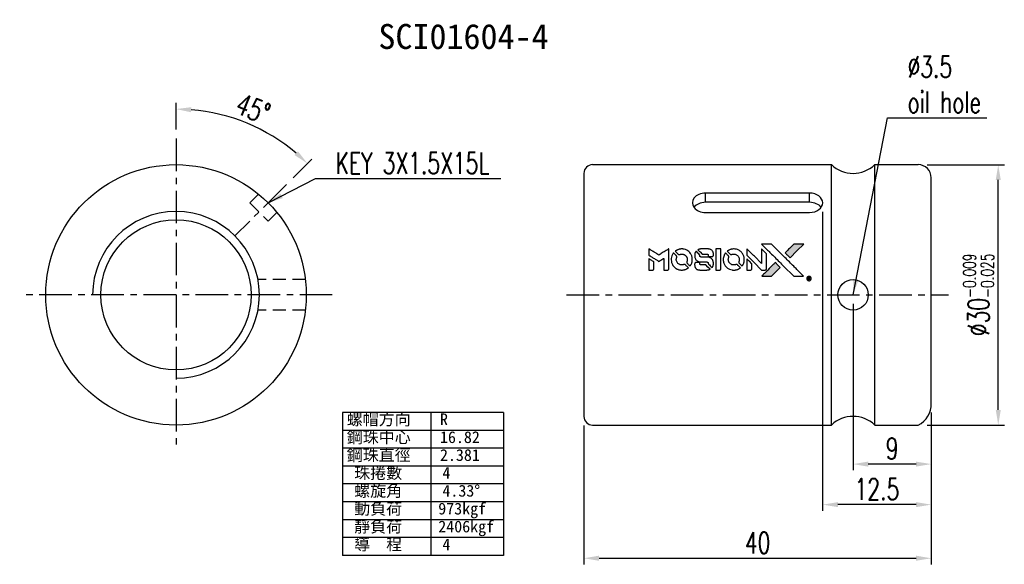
# Model space of a CAD drawing. Extents: x 43 to 593, y 42 to 124.
import ezdxf
from ezdxf.enums import TextEntityAlignment as Align

# ---------------------------------------------------------------- set-up
doc = ezdxf.new("R2010")
doc.units = 0
doc.header["$LTSCALE"] = 3
doc.header["$MEASUREMENT"] = 0
doc.header["$PDMODE"] = 1
doc.linetypes.add('CENTER', pattern=[2, 1.25, -0.25, 0.25, -0.25])
doc.linetypes.add('DASHED', pattern=[0.75, 0.5, -0.25])
doc.layers.get('0').update_dxf_attribs({"linetype": 'CONTINUOUS'})
doc.layers.get('DEFPOINTS').update_dxf_attribs({"linetype": 'CONTINUOUS'})
for name, color, linetype in [('CHA', 7, 'CONTINUOUS'), ('CL', 1, 'CENTER'), ('DIM', 4, 'CONTINUOUS'), ('HID', 2, 'DASHED'), ('OUT', 3, 'CONTINUOUS')]:
    doc.layers.add(name, color=color, linetype=linetype)
doc.styles.add('DIM-7', font='SIMPLEX.shx', dxfattribs={"width": 0.7, "bigfont": 'chineset.shx'})
doc.styles.add('T', font='kaiu.ttf')
doc.dimstyles.new('CNS', dxfattribs={"dimtxt": 3.5, "dimasz": 2.5, "dimexe": 1, "dimexo": 1.5, "dimgap": 0.09, "dimtad": 0, "dimdsep": 46, "dimtxsty": 'DIM-7', "dimcen": 0.09, "dimclrd": 1, "dimclre": 1, "dimclrt": 4, "dimadec": 0, "dimazin": 0, "dimtfac": 1, "dimtix": 1, "dimtmove": 2, "dimatfit": 3, "dimfxl": 1, "dimtvp": 0.971429, "dimtolj": 1, "dimarcsym": 0})

# ---------------------------------------------------------------- blocks, each defined once
blk = doc.blocks.new('*D2')
at = {"layer": 'DEFPOINTS', "color": 0, "transparency": 16777216}
for p in [(107.94, 77.96), (147.94, 77.96), (147.94, 61.61)]:
    blk.add_point(p, dxfattribs=at)
at = {"layer": 'DIM', "color": 0, "lineweight": -2, "transparency": 16777216}
for p, q in [((107.94, 76.91), (107.94, 60.91)), ((147.94, 76.91), (147.94, 60.91)), ((109.69, 61.61), (146.19, 61.61))]:
    blk.add_line(p, q, dxfattribs=at)
at = {"layer": 'DIM', "color": 0, "transparency": 16777216}
for points in [[(109.69, 61.91), (109.69, 61.32), (107.94, 61.61)], [(146.19, 61.91), (146.19, 61.32), (147.94, 61.61)]]:
    blk.add_solid(points, dxfattribs=at)
at = {"layer": 'DIM', "color": 0, "transparency": 16777216, "insert": (127.94, 63.4), "char_height": 2.45, "attachment_point": 5, "style": 'DIM-7'}
blk.add_mtext('\\A1;40', dxfattribs=at)
blk = doc.blocks.new('*D3')
at = {"layer": 'DEFPOINTS', "color": 0, "transparency": 16777216}
for p in [(138.94, 91.96), (147.94, 79.46), (138.94, 72.46)]:
    blk.add_point(p, dxfattribs=at)
at = {"layer": 'DIM', "color": 0, "lineweight": -2, "transparency": 16777216}
for p, q in [((138.94, 90.91), (138.94, 71.76)), ((147.94, 78.41), (147.94, 71.76)), ((146.19, 72.46), (140.69, 72.46))]:
    blk.add_line(p, q, dxfattribs=at)
at = {"layer": 'DIM', "color": 0, "transparency": 16777216}
for points in [[(140.69, 72.75), (140.69, 72.17), (138.94, 72.46)], [(146.19, 72.75), (146.19, 72.17), (147.94, 72.46)]]:
    blk.add_solid(points, dxfattribs=at)
at = {"layer": 'DIM', "color": 0, "transparency": 16777216, "insert": (143.44, 74.25), "char_height": 2.45, "attachment_point": 5, "style": 'DIM-7'}
blk.add_mtext('\\A1;9', dxfattribs=at)
blk = doc.blocks.new('*D4')
at = {"layer": 'DEFPOINTS', "color": 0, "transparency": 16777216}
for p in [(135.44, 102.57), (147.94, 79.46), (135.44, 67.79)]:
    blk.add_point(p, dxfattribs=at)
at = {"layer": 'DIM', "color": 0, "lineweight": -2, "transparency": 16777216}
for p, q in [((135.44, 101.52), (135.44, 67.09)), ((147.94, 78.41), (147.94, 67.09)), ((146.19, 67.79), (137.19, 67.79))]:
    blk.add_line(p, q, dxfattribs=at)
at = {"layer": 'DIM', "color": 0, "transparency": 16777216}
for points in [[(137.19, 68.08), (137.19, 67.5), (135.44, 67.79)], [(146.19, 68.08), (146.19, 67.5), (147.94, 67.79)]]:
    blk.add_solid(points, dxfattribs=at)
at = {"layer": 'DIM', "color": 0, "transparency": 16777216, "insert": (141.69, 69.57), "char_height": 2.45, "attachment_point": 5, "style": 'DIM-7'}
blk.add_mtext('\\A1;12.5', dxfattribs=at)
blk = doc.blocks.new('*D5')
at = {"layer": 'DEFPOINTS', "color": 0, "transparency": 16777216}
for p in [(146.44, 106.96), (155.66, 106.96), (146.44, 76.96)]:
    blk.add_point(p, dxfattribs=at)
at = {"layer": 'DIM', "color": 0, "lineweight": -2, "transparency": 16777216}
for p, q in [((147.49, 106.96), (156.36, 106.96)), ((155.66, 78.71), (155.66, 105.21)), ((147.49, 76.96), (156.36, 76.96))]:
    blk.add_line(p, q, dxfattribs=at)
at = {"layer": 'DIM', "color": 0, "transparency": 16777216}
for points in [[(155.37, 105.21), (155.95, 105.21), (155.66, 106.96)], [(155.37, 78.71), (155.95, 78.71), (155.66, 76.96)]]:
    blk.add_solid(points, dxfattribs=at)
at = {"layer": 'DIM', "color": 0, "transparency": 16777216, "insert": (153.38, 91.96), "char_height": 2.45, "attachment_point": 5, "rotation": 90, "style": 'DIM-7'}
blk.add_mtext('\\A1;%%c30{\\H1.47;\\S-0.009^ -0.025;}', dxfattribs=at)
blk = doc.blocks.new('*D6')
at = {"layer": 'DEFPOINTS', "color": 0, "transparency": 16777216}
for p in [(71.68, 110.5), (60.98, 109.96), (73.7, 104.69), (60.98, 101.56), (48.25, 79.24)]:
    blk.add_point(p, dxfattribs=at)
at = {"layer": 'DIM', "color": 0, "lineweight": -2, "transparency": 16777216}
for p, q in [((60.98, 111.01), (60.98, 114.07)), ((74.45, 105.43), (76.6, 107.59))]:
    blk.add_line(p, q, dxfattribs=at)
blk.add_arc((60.98, 91.96), 21.4, 49.6859, 85.3141, dxfattribs=at)
at = {"layer": 'DIM', "color": 0, "transparency": 16777216}
for points in [[(62.71, 113), (62.74, 113.59), (60.98, 113.37)], [(75.02, 108.5), (74.63, 108.07), (76.11, 107.1)]]:
    blk.add_solid(points, dxfattribs=at)
at = {"layer": 'DIM', "color": 0, "transparency": 16777216, "insert": (69.85, 113.39), "char_height": 2.45, "attachment_point": 5, "rotation": 337.5, "style": 'DIM-7'}
blk.add_mtext('\\A1;45°', dxfattribs=at)

msp = doc.modelspace()

# ---------------------------------------------------------------- hatches: boundary and pattern name
at = {"linetype": 'Continuous'}
h = msp.add_hatch(color=0, dxfattribs=at)
h.dxf.hatch_style = 1
h.paths.add_polyline_path([(133.256, 97.812), (132.68, 97.812), (132.104, 97.812), (131.608, 97.312, 0.000288), (131.418, 97.12, 0.000479), (131.257, 96.959, 0.000013), (131.113, 96.812, 0.197177), (131.112, 96.81, 0.1112764), (131.112, 96.808, 0.0015954), (131.287, 96.631, 0.0005055), (131.397, 96.521), (131.682, 96.236), (132.469, 97.024)])
h.paths.add_polyline_path([(130.055, 94.612), (130.559, 95.116), (130.273, 95.402, 0.000476), (130.164, 95.512, 0.0015067), (129.986, 95.688, 0.2256647), (129.983, 95.688, 0.0011115), (129.743, 95.448, 0.0003511), (129.594, 95.298, 0.000108), (128.963, 94.665, 0.0006916), (128.645, 94.344, 0.0000771), (128.424, 94.122, 0.1975269), (128.421, 94.114, 0.2961744), (128.423, 94.111, 0.0041949), (128.706, 94.108, 0.0005293), (128.986, 94.108), (129.551, 94.108)])

# ---------------------------------------------------------------- linework, layer by layer
at = {"color": 0}
for points in [[(129.098, 97.119, -0.000056), (129.443, 96.774, -0.000021), (129.926, 96.29, -0.000021), (130.453, 95.762, -0.000025), (130.946, 95.267), (132.103, 94.108), (132.676, 94.109), (133.249, 94.11), (132.476, 94.889, 0.000274), (132.105, 95.262, 0.000123), (131.616, 95.753, 0.000121), (131.099, 96.272, 0.000165), (130.632, 96.739), (129.561, 97.812), (128.984, 97.812), (128.407, 97.812)], [(131.608, 97.312, 0.000288), (131.418, 97.12, 0.000479), (131.257, 96.959, 0.000013), (131.113, 96.812, 0.197177), (131.112, 96.81, 0.197497), (131.113, 96.807, 0.00004), (131.195, 96.724, 0.000836), (131.288, 96.631, 0.000505), (131.397, 96.521), (131.682, 96.236), (132.469, 97.024), (133.256, 97.812), (132.68, 97.812), (132.104, 97.812)], [(115.433, 96.889), (115.433, 96.523), (115.534, 96.461, -0.000297), (115.596, 96.424, -0.000037), (115.73, 96.341, -0.000043), (115.889, 96.243, -0.000036), (116.059, 96.139, 0.000044), (116.226, 96.037, 0.000063), (116.374, 95.946, 0.000035), (116.499, 95.87, 0.0009), (116.533, 95.849), (116.582, 95.819), (116.646, 95.859, 0.001175), (116.683, 95.882, 0.000208), (116.753, 95.925, 0.000225), (116.834, 95.976, 0.000203), (116.918, 96.028, -0.000711), (116.998, 96.078, -0.001119), (117.068, 96.121, -0.000263), (117.128, 96.158, -0.04589), (117.135, 96.161, -0.519312), (117.141, 96.157, -0.001914), (117.143, 96.059, -0.003124), (117.144, 95.897, -0.000285), (117.144, 95.493), (117.144, 94.821), (117.378, 94.821, 0.001727), (117.546, 94.822, 0.025279), (117.605, 94.825, 0.073886), (117.64, 94.834, 0.07426), (117.67, 94.853, 0.03264), (117.678, 94.86, 0.01784), (117.687, 94.87, 0.017712), (117.695, 94.881, 0.026854), (117.701, 94.891), (117.713, 94.915), (117.715, 96.086), (117.716, 97.258), (117.703, 97.25, -0.004595), (117.694, 97.244, -0.00016), (117.659, 97.222, -0.000298), (117.616, 97.196, -0.000208), (117.569, 97.166, 0.000986), (117.429, 97.079, 0.00025), (117.203, 96.938, 0.000268), (116.962, 96.787, 0.000436), (116.757, 96.658, -0.002932), (116.69, 96.616, -0.004718), (116.632, 96.581, -0.001113), (116.581, 96.551, -0.227179), (116.575, 96.551, -0.045982), (116.569, 96.554, -0.000145), (116.501, 96.596, -0.000825), (116.424, 96.643, -0.000517), (116.333, 96.699, 0.000056), (116.023, 96.892, 0.000289), (115.852, 96.998, 0.000481), (115.725, 97.077, 0.000418), (115.591, 97.159), (115.433, 97.256)], [(118.234, 96.751, 0.064158), (118.083, 96.47, 0.06356), (118.009, 96.159, 0.064004), (118.015, 95.841, 0.066747), (118.102, 95.539, 0.04321), (118.205, 95.351, 0.044737), (118.338, 95.185, 0.044901), (118.497, 95.046, 0.044184), (118.68, 94.938, 0.026293), (118.819, 94.879, 0.033344), (118.953, 94.841, 0.033227), (119.091, 94.821, 0.025815), (119.243, 94.817, 0.023119), (119.388, 94.828, 0.031044), (119.517, 94.851, 0.031337), (119.642, 94.891, 0.024258), (119.773, 94.948, 0.015622), (119.818, 94.973, 0.008495), (119.873, 95.006, 0.008415), (119.925, 95.04, 0.020814), (119.962, 95.067), (119.978, 95.08), (119.804, 95.256, 0.002843), (119.673, 95.387, 0.033917), (119.619, 95.434, 0.087906), (119.578, 95.454, 0.073302), (119.53, 95.461, 0.022047), (119.507, 95.46, 0.026465), (119.485, 95.457, 0.022233), (119.461, 95.451, 0.009985), (119.43, 95.442, -0.039011), (119.318, 95.414, -0.044398), (119.207, 95.405, -0.045096), (119.098, 95.416, -0.04265), (118.991, 95.446, -0.071154), (118.839, 95.53, -0.068827), (118.715, 95.653, -0.068713), (118.629, 95.806, -0.070507), (118.589, 95.975, -0.028605), (118.586, 96.047, -0.031418), (118.592, 96.117, -0.031044), (118.606, 96.186, -0.02668), (118.63, 96.257, 0.038913), (118.643, 96.299, 0.043732), (118.648, 96.341, 0.047754), (118.647, 96.379, 0.075756), (118.637, 96.41, 0.07294), (118.626, 96.426, 0.003456), (118.582, 96.474, 0.005023), (118.523, 96.535, 0.002422), (118.447, 96.613, 0.000819), (118.379, 96.681, 0.001349), (118.32, 96.74, 0.0001), (118.268, 96.791, 0.205335), (118.266, 96.792, 0.219821), (118.264, 96.791, 0.002494), (118.255, 96.78, 0.007089), (118.245, 96.767, 0.004494)], [(119.09, 97.245, 0.024131), (118.986, 97.229, 0.022344), (118.881, 97.203, 0.021883), (118.776, 97.166, 0.020884), (118.674, 97.121, 0.010669), (118.616, 97.09, 0.010389), (118.559, 97.057, 0.010913), (118.508, 97.024, 0.022227), (118.469, 96.996), (118.455, 96.985), (118.639, 96.804, 0.002452), (118.711, 96.734, 0.003628), (118.775, 96.673, 0.001662), (118.83, 96.622, 0.070159), (118.843, 96.613, 0.047671), (118.854, 96.609, 0.018624), (118.869, 96.605, 0.017921), (118.886, 96.603, 0.018804), (118.903, 96.601, 0.018255), (118.926, 96.601, 0.041312), (118.943, 96.602, 0.037164), (118.961, 96.607, 0.012342), (118.987, 96.617, -0.015101), (119.048, 96.639, -0.035998), (119.095, 96.651, -0.033244), (119.146, 96.657, -0.011249), (119.22, 96.659, -0.004059), (119.28, 96.658, -0.019693), (119.314, 96.656, -0.027943), (119.343, 96.652, -0.014411), (119.377, 96.644, -0.033089), (119.46, 96.615, -0.033887), (119.537, 96.577, -0.034021), (119.608, 96.528, -0.033942), (119.672, 96.47, -0.02816), (119.728, 96.404, -0.035032), (119.773, 96.337, -0.035269), (119.808, 96.264, -0.029196), (119.835, 96.182, -0.037862), (119.852, 96.088, -0.043657), (119.853, 95.997, -0.043064), (119.839, 95.906, -0.035184), (119.809, 95.812, 0.033699), (119.794, 95.767, 0.052815), (119.789, 95.727, 0.059167), (119.792, 95.69, 0.058972), (119.803, 95.655, 0.059208), (119.82, 95.628, 0.021125), (119.85, 95.593, 0.008691), (119.906, 95.537, 0.000851), (120.042, 95.402, 0.001873), (120.113, 95.333, 0.013884), (120.147, 95.302, 0.022355), (120.168, 95.285, 0.341453), (120.177, 95.286, 0.073011), (120.194, 95.305, 0.004587), (120.236, 95.369, 0.00748), (120.277, 95.436, 0.016837), (120.306, 95.488, 0.028606), (120.362, 95.615, 0.031352), (120.401, 95.743, 0.031004), (120.424, 95.877, 0.0268), (120.431, 96.019, 0.026698), (120.423, 96.17, 0.03002), (120.399, 96.313, 0.030357), (120.358, 96.451, 0.028554), (120.301, 96.586, 0.062944), (120.134, 96.836, 0.062206), (119.91, 97.037, 0.062448), (119.644, 97.177, 0.064355), (119.354, 97.245, 0.017377), (119.296, 97.249, 0.008369), (119.222, 97.25, 0.008367), (119.147, 97.249, 0.01757)], [(120.83, 96.933, 0.023289), (120.793, 96.875, 0.026845), (120.763, 96.817, 0.026047), (120.739, 96.754, 0.019751), (120.719, 96.683, 0.013249), (120.711, 96.642, 0.025169), (120.707, 96.61, 0.016532), (120.705, 96.569, 0.002937), (120.704, 96.492, 0.003317), (120.704, 96.424, 0.011808), (120.706, 96.38, 0.01777), (120.709, 96.347, 0.021476), (120.714, 96.317, 0.04325), (120.755, 96.188, 0.045753), (120.816, 96.07, 0.04649), (120.897, 95.967, 0.047672), (120.994, 95.882, 0.025315), (121.036, 95.855, 0.015208), (121.088, 95.827, 0.01512), (121.143, 95.802, 0.022488), (121.192, 95.784, 0.027857), (121.269, 95.764, 0.034138), (121.342, 95.755, 0.014286), (121.454, 95.751, 0.00124), (121.738, 95.75, -0.00103), (121.913, 95.75, -0.002552), (122.04, 95.749, -0.001594), (122.138, 95.747, -0.047676), (122.162, 95.744, -0.085307), (122.204, 95.727, -0.097789), (122.236, 95.697, -0.085947), (122.257, 95.655, -0.051339), (122.268, 95.598, 0.014634), (122.27, 95.579, 0.015028), (122.273, 95.56, 0.014927), (122.277, 95.544, 0.059415), (122.281, 95.535, 0.070595), (122.296, 95.514, 0.00028), (122.497, 95.311, 0.000111), (122.703, 95.102, 0.200239), (122.712, 95.099, 0.268906), (122.718, 95.102, 0.001866), (122.746, 95.152, 0.007532), (122.772, 95.201, 0.017818), (122.79, 95.238, 0.013256), (122.807, 95.278, 0.011636), (122.822, 95.322, 0.011528), (122.835, 95.366, 0.012303), (122.846, 95.411, 0.0423), (122.855, 95.48, 0.013657), (122.857, 95.583, 0.013857), (122.853, 95.687, 0.037428), (122.843, 95.76, 0.014927), (122.831, 95.808, 0.0122), (122.815, 95.86, 0.012518), (122.798, 95.908, 0.023062), (122.781, 95.946, 0.065961), (122.689, 96.082, 0.06055), (122.561, 96.195, 0.059676), (122.408, 96.275, 0.060497), (122.242, 96.316, 0.025683), (122.206, 96.319, 0.001528), (122.098, 96.321, 0.002124), (121.962, 96.322, 0.001173), (121.796, 96.322, -0.000809), (121.504, 96.323, -0.017164), (121.418, 96.326, -0.063931), (121.372, 96.335, -0.108429), (121.339, 96.355, -0.052941), (121.32, 96.377, -0.063675), (121.308, 96.401, -0.050562), (121.3, 96.432, -0.020337), (121.296, 96.475, 0.009897), (121.294, 96.502, 0.016482), (121.291, 96.524, 0.019019), (121.287, 96.541, 0.06043), (121.283, 96.552, 0.076267), (121.264, 96.578, 0.00054), (121.074, 96.766, 0.000307), (120.879, 96.958, 0.142594), (120.863, 96.967, 0.232419), (120.859, 96.966, 0.022995), (120.85, 96.958, 0.024627), (120.84, 96.947, 0.015407)], [(121.361, 97.247, 0.018538), (121.324, 97.243, 0.010695), (121.281, 97.234, 0.01068), (121.237, 97.224, 0.017678), (121.201, 97.214, 0.013849), (121.16, 97.199, 0.011814), (121.118, 97.181, 0.004513), (121.079, 97.163, 0.290035), (121.075, 97.157, 0.196418), (121.076, 97.153, 0.000124), (121.146, 97.082, 0.001477), (121.224, 97.003, 0.000898), (121.317, 96.91), (121.559, 96.668), (121.862, 96.667, -0.001471), (122.091, 96.665, -0.028714), (122.162, 96.66, -0.097073), (122.201, 96.647, -0.084199), (122.235, 96.619, -0.042698), (122.251, 96.598, -0.053912), (122.262, 96.575, -0.051004), (122.268, 96.549, -0.032967), (122.27, 96.519, 0.00807), (122.27, 96.504, 0.003023), (122.271, 96.482, 0.002994), (122.272, 96.459, 0.003629), (122.274, 96.436), (122.277, 96.385), (122.51, 96.385, 0.001618), (122.62, 96.385, 0.005206), (122.694, 96.386, 0.00535), (122.745, 96.388, 0.060675), (122.765, 96.392, 0.048484), (122.776, 96.396, 0.02389), (122.789, 96.404, 0.022812), (122.803, 96.413, 0.02462), (122.815, 96.424, 0.061781), (122.838, 96.453, 0.080179), (122.851, 96.485, 0.048561), (122.857, 96.53, 0.010021), (122.859, 96.611, 0.016602), (122.855, 96.719, 0.031409), (122.844, 96.805, 0.036474), (122.824, 96.88, 0.03439), (122.792, 96.953, 0.065928), (122.712, 97.068, 0.069066), (122.606, 97.157, 0.065697), (122.476, 97.216, 0.051559), (122.323, 97.245, 0.020904), (122.241, 97.249, 0.000451), (121.84, 97.25, 0.000419), (121.437, 97.251, 0.022759)], [(123.138, 96.038), (123.139, 94.824), (123.378, 94.824), (123.616, 94.824), (123.644, 94.839, 0.071429), (123.667, 94.855, 0.054799), (123.688, 94.879, 0.053585), (123.703, 94.908, 0.060698), (123.711, 94.938, 0.033975), (123.714, 94.988, 0.000112), (123.714, 95.605, 0.000726), (123.713, 96.209, 0.001084), (123.711, 96.737), (123.707, 97.251), (123.422, 97.251), (123.137, 97.251)], [(124.222, 96.749, 0.018008), (124.188, 96.697, 0.009842), (124.15, 96.63, 0.009807), (124.113, 96.561, 0.015716), (124.085, 96.501, 0.048467), (124.017, 96.284, 0.045841), (123.99, 96.053, 0.046006), (124.006, 95.823, 0.049638), (124.063, 95.605, 0.064819), (124.213, 95.322, 0.06695), (124.429, 95.09, 0.066691), (124.7, 94.922, 0.063505), (125.009, 94.829, 0.03135), (125.089, 94.821, 0.010439), (125.205, 94.818, 0.010391), (125.322, 94.821, 0.032408), (125.399, 94.829, 0.015696), (125.491, 94.848, 0.018095), (125.577, 94.872, 0.018551), (125.659, 94.901, 0.018352), (125.739, 94.937, 0.015568), (125.792, 94.964, 0.009832), (125.852, 95, 0.009795), (125.908, 95.036, 0.023727), (125.948, 95.066), (125.963, 95.079), (125.789, 95.256, 0.001528), (125.69, 95.356, 0.010022), (125.639, 95.405, 0.019586), (125.607, 95.433, 0.061865), (125.582, 95.448, 0.055054), (125.545, 95.46, 0.061607), (125.507, 95.463, 0.048725), (125.463, 95.456, 0.020221), (125.405, 95.44, -0.017722), (125.343, 95.421, -0.02685), (125.288, 95.411, -0.02759), (125.233, 95.406, -0.020233), (125.172, 95.406, -0.04793), (125.055, 95.423, -0.048386), (124.944, 95.462, -0.047866), (124.842, 95.522, -0.044964), (124.75, 95.602, -0.04333), (124.673, 95.697, -0.050921), (124.619, 95.799, -0.051473), (124.586, 95.909, -0.0459), (124.575, 96.028, -0.019014), (124.578, 96.085, -0.024114), (124.584, 96.138, -0.025081), (124.595, 96.188, -0.023892), (124.612, 96.237, 0.008624), (124.626, 96.276, 0.026486), (124.634, 96.303, 0.035074), (124.638, 96.326, 0.02756), (124.638, 96.352, 0.087163), (124.63, 96.393, 0.073291), (124.609, 96.431, 0.028074), (124.561, 96.486, 0.002594), (124.434, 96.613), (124.254, 96.794)], [(125.074, 97.245, 0.023681), (124.973, 97.229, 0.022402), (124.873, 97.204, 0.021929), (124.772, 97.17, 0.020503), (124.673, 97.126, 0.013745), (124.617, 97.096, 0.009767), (124.555, 97.06, 0.009658), (124.499, 97.024, 0.027804), (124.462, 96.996), (124.449, 96.984), (124.627, 96.806, 0.002053), (124.713, 96.72, 0.006738), (124.771, 96.665, 0.007826), (124.812, 96.628, 0.063909), (124.833, 96.614, 0.061532), (124.865, 96.602, 0.068674), (124.897, 96.6, 0.052072), (124.936, 96.606, 0.019648), (124.988, 96.623, -0.018366), (125.053, 96.643, -0.0288), (125.109, 96.655, -0.029061), (125.166, 96.66, -0.019155), (125.232, 96.66, -0.053809), (125.375, 96.639, -0.058833), (125.505, 96.589, -0.058566), (125.621, 96.509, -0.052525), (125.719, 96.401, -0.044733), (125.775, 96.31, -0.040573), (125.816, 96.208, -0.041123), (125.839, 96.102, -0.04951), (125.842, 96, -0.017369), (125.837, 95.952, -0.024255), (125.83, 95.91, -0.023787), (125.817, 95.868, -0.015798), (125.8, 95.821, 0.010631), (125.788, 95.791, 0.033653), (125.783, 95.771, 0.037806), (125.78, 95.751, 0.016307), (125.779, 95.725, 0.068179), (125.786, 95.673, 0.095747), (125.807, 95.632, 0.033418), (125.856, 95.577, 0.002133), (126.01, 95.426, 0.001452), (126.097, 95.342, 0.012393), (126.137, 95.305, 0.020479), (126.161, 95.286, 0.344362), (126.17, 95.286, 0.074287), (126.189, 95.307, 0.005454), (126.231, 95.373, 0.008391), (126.273, 95.442, 0.017097), (126.303, 95.498, 0.027375), (126.352, 95.613, 0.02835), (126.388, 95.732, 0.027723), (126.41, 95.856, 0.023913), (126.42, 95.988, 0.027047), (126.416, 96.147, 0.031685), (126.395, 96.296, 0.032425), (126.355, 96.438, 0.031013), (126.297, 96.576, 0.037914), (126.2, 96.74, 0.040153), (126.081, 96.883, 0.039834), (125.94, 97.007, 0.036173), (125.776, 97.111, 0.040752), (125.616, 97.181, 0.035885), (125.439, 97.228, 0.035491), (125.255, 97.25, 0.037615)], [(126.705, 96.895), (126.705, 96.526), (127.559, 95.674), (128.413, 94.821), (128.651, 94.823, 0.0008), (128.804, 94.824, 0.010795), (128.859, 94.826, 0.030495), (128.89, 94.829, 0.080372), (128.911, 94.836, 0.03816), (128.932, 94.849, 0.041799), (128.949, 94.865, 0.042486), (128.963, 94.883, 0.042078), (128.974, 94.903, 0.099276), (128.981, 94.932, 0.003302), (128.983, 95.051, 0.002586), (128.984, 95.258, 0.000204), (128.983, 95.81), (128.981, 96.693), (128.697, 96.976), (128.413, 97.26), (128.41, 96.411), (128.407, 95.562), (127.572, 96.401, 0.000253), (127.25, 96.724, 0.000412), (126.977, 96.998, 0.000041), (126.732, 97.242, 0.041338), (126.721, 97.252), (126.705, 97.263)], [(115.433, 95.467), (115.433, 94.821), (115.669, 94.821, 0.000842), (115.818, 94.822, 0.010591), (115.875, 94.823, 0.028995), (115.907, 94.826, 0.069543), (115.929, 94.833, 0.051063), (115.95, 94.846, 0.039932), (115.97, 94.863, 0.039414), (115.987, 94.884, 0.045845), (115.999, 94.906, 0.094811), (116.005, 94.928, 0.007124), (116.007, 94.992, 0.004713), (116.008, 95.1, 0.000534), (116.008, 95.345), (116.008, 95.764), (115.949, 95.8, 0.000828), (115.776, 95.907, 0.000879), (115.607, 96.01, 0.000048), (115.441, 96.111, 0.137596), (115.436, 96.113, 0.413028), (115.435, 96.112, 0.000016), (115.434, 95.923, 0.000623), (115.434, 95.715, 0.000374)], [(120.797, 95.677, 0.065483), (120.77, 95.663, 0.053271), (120.744, 95.642, 0.052018), (120.723, 95.615, 0.0556), (120.709, 95.584, 0.036839), (120.703, 95.565, 0.026922), (120.7, 95.542, 0.016905), (120.699, 95.512, 0.004317), (120.699, 95.461, 0.016369), (120.703, 95.357, 0.029936), (120.714, 95.272, 0.03418), (120.733, 95.197, 0.031327), (120.763, 95.124, 0.046935), (120.818, 95.033, 0.054053), (120.886, 94.96, 0.053701), (120.969, 94.902, 0.045364), (121.067, 94.859, 0.032479), (121.154, 94.837, 0.03386), (121.242, 94.826, 0.013578), (121.38, 94.822, 0.001155), (121.735, 94.823, 0.000413), (122.04, 94.824, 0.005008), (122.157, 94.826, 0.013199), (122.223, 94.83, 0.033956), (122.271, 94.837, 0.013909), (122.32, 94.849, 0.010864), (122.372, 94.865, 0.010938), (122.42, 94.882, 0.028702), (122.454, 94.896), (122.479, 94.909), (122.234, 95.157), (121.99, 95.405), (121.704, 95.405, -0.001504), (121.581, 95.405, -0.00328), (121.487, 95.406, -0.001901), (121.414, 95.408, -0.061333), (121.396, 95.411, -0.063621), (121.372, 95.421, -0.048633), (121.348, 95.438, -0.046769), (121.327, 95.46, -0.047961), (121.31, 95.486, -0.02678), (121.301, 95.508, -0.050957), (121.296, 95.526, -0.029398), (121.293, 95.551, -0.00401), (121.291, 95.603), (121.289, 95.688), (121.059, 95.688, 0.001061), (120.921, 95.687, 0.009147), (120.86, 95.686, 0.020721), (120.823, 95.683, 0.051619)], [(126.705, 95.464), (126.705, 94.821), (126.945, 94.823), (127.185, 94.824), (127.212, 94.841, 0.03146), (127.225, 94.85, 0.026444), (127.237, 94.861, 0.026444), (127.248, 94.873, 0.031457), (127.257, 94.886), (127.274, 94.914), (127.276, 95.232), (127.277, 95.551), (126.996, 95.829, 0.000745), (126.887, 95.935, 0.001228), (126.795, 96.025, 0.000087), (126.713, 96.106, 0.195134), (126.71, 96.107, 0.412117), (126.708, 96.105, 0.000048), (126.706, 95.918, 0.00109), (126.705, 95.711, 0.000653)], [(129.594, 95.298, 0.000108), (128.963, 94.665, 0.000692), (128.644, 94.344, 0.000077), (128.424, 94.122, 0.197527), (128.421, 94.114, 0.410182), (128.425, 94.111, 0.000493), (128.543, 94.109, 0.002424), (128.706, 94.108, 0.000529), (128.986, 94.108), (129.551, 94.108), (130.055, 94.612), (130.559, 95.116), (130.273, 95.402, 0.000476), (130.164, 95.512, 0.000789), (130.071, 95.604, 0.000035), (129.987, 95.687, 0.19758), (129.984, 95.688, 0.198396), (129.982, 95.687, 0.000019), (129.868, 95.573, 0.000582), (129.743, 95.448, 0.000351)], [(133.804, 94.088, 0.082374), (133.73, 94.054, 0.083404), (133.671, 93.998, 0.082663), (133.633, 93.926, 0.07897), (133.62, 93.844, 0.084941), (133.636, 93.753, 0.08953), (133.681, 93.674, 0.090743), (133.75, 93.616, 0.090193), (133.835, 93.586, 0.10067), (133.932, 93.591, 0.099454), (134.02, 93.633, 0.097736), (134.085, 93.706, 0.09365), (134.12, 93.8, 0.07584), (134.121, 93.872, 0.068415), (134.1, 93.944, 0.068328), (134.061, 94.008, 0.075277), (134.008, 94.056, 0.059367), (133.962, 94.079, 0.048986), (133.91, 94.092, 0.048519), (133.855, 94.095, 0.055347)], [(133.768, 93.839), (133.768, 93.694), (133.785, 93.694), (133.802, 93.694), (133.803, 93.755), (133.805, 93.816), (133.84, 93.818), (133.876, 93.819), (133.9, 93.781, -0.003356), (133.911, 93.764, -0.002757), (133.922, 93.747, -0.002784), (133.931, 93.73, -0.007382), (133.938, 93.718, 0.019487), (133.947, 93.704, 0.098302), (133.953, 93.698, 0.116932), (133.961, 93.695, 0.032798), (133.974, 93.694), (133.996, 93.694), (133.98, 93.721, 0.005748), (133.972, 93.734, 0.002522), (133.962, 93.751, 0.002495), (133.951, 93.769, 0.00334), (133.94, 93.785), (133.916, 93.822), (133.936, 93.832, 0.066516), (133.955, 93.845, 0.085926), (133.968, 93.862, 0.082934), (133.975, 93.883, 0.05747), (133.976, 93.908, 0.023576), (133.974, 93.923, 0.043538), (133.971, 93.934, 0.050891), (133.967, 93.944, 0.049897), (133.96, 93.953, 0.067884), (133.941, 93.968, 0.077412), (133.92, 93.977, 0.049266), (133.89, 93.982, 0.012208), (133.839, 93.983), (133.768, 93.983)], [(133.923, 93.937, -0.120545), (133.934, 93.924, -0.09136), (133.938, 93.905, -0.087576), (133.936, 93.886, -0.098026), (133.927, 93.869, -0.079907), (133.919, 93.862, -0.087697), (133.909, 93.857, -0.041371), (133.893, 93.855, -0.005557), (133.859, 93.854), (133.802, 93.852), (133.802, 93.9), (133.802, 93.949), (133.855, 93.949, -0.007471), (133.885, 93.949, -0.035301), (133.901, 93.947, -0.060486), (133.913, 93.943, -0.063546)]]:
    msp.add_lwpolyline(points, format="xyb", close=True, dxfattribs=at)
at = {"layer": 'CL', "color": 0}
for p, q in [((60.975, 109.963), (60.975, 73.963)), ((73.703, 104.691), (67.764, 98.751)), ((78.975, 91.963), (42.975, 91.963)), ((105.942, 91.963), (149.942, 91.963))]:
    msp.add_line(p, q, dxfattribs=at)
at = {"layer": 'DIM', "color": 0}
for p, q in [((121.942, 102.623), (121.942, 103.684)), ((133.942, 102.623), (133.942, 103.684)), ((133.942, 102.623), (121.942, 102.623)), ((98.677, 78.409), (80.161, 78.409)), ((80.161, 78.409), (80.161, 61.939)), ((90.319, 78.409), (90.319, 61.939)), ((98.677, 78.409), (98.677, 61.939)), ((98.677, 76.35), (80.161, 76.35)), ((98.677, 74.292), (80.161, 74.292)), ((98.677, 72.233), (80.161, 72.233)), ((98.677, 70.174), (80.161, 70.174)), ((98.677, 68.115), (80.161, 68.115)), ((98.677, 66.056), (80.161, 66.056)), ((98.677, 63.998), (80.161, 63.998)), ((98.677, 61.939), (80.161, 61.939))]:
    msp.add_line(p, q, dxfattribs=at)
msp.add_arc((60.975, 91.963), 9.6, 270, 180, dxfattribs=at)
for centre, start_param, end_param in [((121.942, 101.509), 1.5707963, 2.6453401), ((133.942, 101.509), 6.7794379, 7.8539816)]:
    msp.add_ellipse(centre, major_axis=(1.5, 0), ratio=0.742551, start_param=start_param, end_param=end_param, dxfattribs=at)
at = {"layer": 'HID', "color": 0}
for p, q in [((70.468, 103.577), (69.461, 102.57)), ((69.461, 102.57), (71.582, 100.448)), ((72.589, 101.456), (71.582, 100.448)), ((75.873, 93.713), (70.415, 93.713)), ((75.873, 90.213), (70.415, 90.213))]:
    msp.add_line(p, q, dxfattribs=at)
at = {"layer": 'OUT', "color": 0}
for p, q in [((108.942, 106.963), (136.442, 106.963)), ((136.442, 76.963), (136.442, 106.963)), ((141.442, 76.963), (141.442, 106.963)), ((141.442, 106.963), (146.442, 106.963)), ((107.942, 105.963), (107.942, 77.963)), ((147.942, 79.463), (147.942, 105.463)), ((133.942, 103.684), (121.942, 103.684)), ((121.942, 101.456), (133.942, 101.456)), ((108.942, 76.963), (136.442, 76.963)), ((141.442, 76.963), (146.442, 76.963))]:
    msp.add_line(p, q, dxfattribs=at)
for centre, radius in [((60.975, 91.963), 15), ((60.975, 91.963), 8.65), ((138.942, 91.963), 1.75)]:
    msp.add_circle(centre, radius, dxfattribs=at)
for centre, radius, start, end in [((108.942, 105.963), 1, 90, 180), ((138.942, 109.588), 3.625, 226.39718, 313.60282), ((146.442, 105.463), 1.5, 0, 90), ((145.307, 79.344), 2.638, 295.49224, 2.58024), ((108.942, 77.963), 1, 180, 270), ((138.942, 74.338), 3.625, 46.39718, 133.60282)]:
    msp.add_arc(centre, radius, start, end, dxfattribs=at)
for centre, start_param, end_param in [((121.942, 102.57), 1.5707963, 4.712389), ((133.942, 102.57), 4.712389, 7.8539816)]:
    msp.add_ellipse(centre, major_axis=(1.5, 0), ratio=0.742551, start_param=start_param, end_param=end_param, dxfattribs=at)

# ---------------------------------------------------------------- texts
at = {"layer": 'CHA', "color": 0, "style": 'T'}
msp.add_text('SCI01604-4', height=2.88, dxfattribs=at).set_placement((94.081, 121.733), align=Align.MIDDLE)
at = {"layer": 'DIM', "color": 0, "style": 'T'}
for s, p in [('螺帽方向', (80.638, 76.948)), ('R', (91.373, 76.948)), ('鋼珠中心', (80.638, 74.889)), ('16.82', (91.373, 74.889)), ('鋼珠直徑', (80.638, 72.83)), ('2.381', (91.373, 72.83)), ('珠捲數', (81.495, 70.771)), ('4', (91.653, 70.771)), ('螺旋角', (81.495, 68.713)), ('4.33%%D', (91.653, 68.713)), ('動負荷', (81.495, 66.654)), ('973kgf', (91.176, 66.654)), ('靜負荷', (81.495, 64.595)), ('2406kgf', (91.176, 64.595)), ('導  程', (81.495, 62.536)), ('4', (91.653, 62.536))]:
    msp.add_text(s, height=1.35, dxfattribs=at).set_placement(p)
at = {"layer": 'DIM', "color": 0, "char_height": 2.45, "attachment_point": 7, "style": 'DIM-7'}
for s, insert in [('\\A1;%%c3.5\\Poil hole', (145.211, 112.937)), ('\\A1;KEY 3X1.5X15L', (79.341, 105.921))]:
    msp.add_mtext(s, dxfattribs=dict(at, insert=insert))

# ---------------------------------------------------------------- dimensions: what is measured, and where the dimension line sits
at = {"layer": 'DIM', "color": 0}
dim = msp.add_angular_dim_2l(base=(71.677, 110.499), line1=((73.703, 104.691), (48.247, 79.235)), line2=((60.975, 109.963), (60.975, 101.563)), dimstyle='CNS', override={"dimscale": 0.7, "dimgap": 0.8, "dimtad": 1, "dimclrd": 0, "dimclre": 0, "dimclrt": 0, "dimtp": -0.03, "dimtm": 0.035, "dimtfac": 0.6, "dimtmove": 1}, dxfattribs=at)
dim.commit()
dim.dimension.update_dxf_attribs({"geometry": '*D6', "text_midpoint": (69.849, 113.386)})
dim = msp.add_linear_dim(base=(155.657, 106.963), p1=(146.442, 76.963), p2=(146.442, 106.963), angle=90, text='%%c<>', dimstyle='CNS', override={"dimscale": 0.7, "dimgap": 0.8, "dimtad": 1, "dimclrd": 0, "dimclre": 0, "dimclrt": 0, "dimtol": 1, "dimlim": 0, "dimtp": -0.009, "dimtm": 0.025, "dimtfac": 0.6, "dimtdec": 3, "dimtmove": 1}, dxfattribs=at)
dim.commit()
dim.dimension.update_dxf_attribs({"geometry": '*D5', "text_midpoint": (153.382, 91.963)})
for base, p1, p2, picture, middle in [((135.442, 67.789), (147.942, 79.463), (135.442, 102.57), '*D4', (141.692, 69.574)), ((138.942, 72.461), (147.942, 79.463), (138.942, 91.963), '*D3', (143.442, 74.246)), ((147.942, 61.613), (107.942, 77.963), (147.942, 77.963), '*D2', (127.942, 63.398))]:
    dim = msp.add_linear_dim(base=base, p1=p1, p2=p2, dimstyle='CNS', override={"dimscale": 0.7, "dimgap": 0.8, "dimtad": 1, "dimclrd": 0, "dimclre": 0, "dimclrt": 0, "dimtp": -0.03, "dimtm": 0.035, "dimtfac": 0.6, "dimtmove": 1}, dxfattribs=at)
    dim.commit()
    dim.dimension.update_dxf_attribs({"geometry": picture, "text_midpoint": middle})

# ---------------------------------------------------------------- leaders
at = {"layer": 'DIM', "color": 0, "annotation_type": 0, "has_hookline": 1, "hookline_direction": 0}
for points, text_width in [([(138.942, 91.963), (142.901, 112.377), (144.651, 112.377)], 9.147), ([(71.582, 102.57), (77.031, 105.361), (78.781, 105.361)], 19.028)]:
    msp.add_leader(points, dimstyle='CNS', override={"dimscale": 0.7, "dimgap": 0.8, "dimtad": 1, "dimclrd": 0, "dimclre": 0, "dimclrt": 0, "dimtp": -0.03, "dimtm": 0.035, "dimtfac": 0.6, "dimtmove": 1}, dxfattribs=dict(at, text_width=text_width))

doc.saveas('drawing.dxf')
